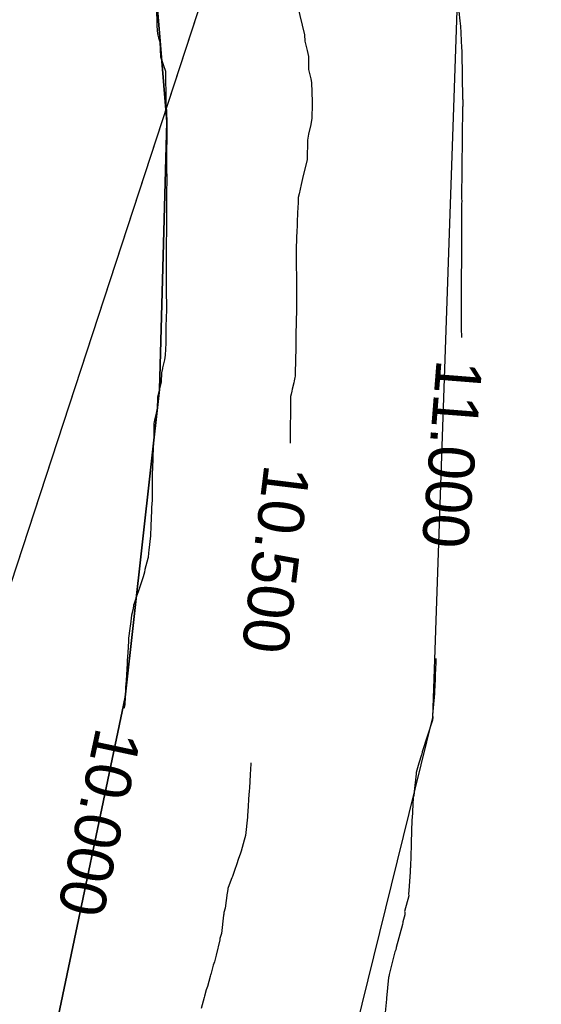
# Model space of a CAD drawing. Extents: x 158343 to 162498, y 431347 to 434500.
# Tile 98 of 248: x 159526 to 159546, y 433879 to 433918. Entities that reach past the tile are written whole.
import ezdxf

# ---------------------------------------------------------------- set-up
doc = ezdxf.new("R2010")
doc.units = 0
doc.header["$LTSCALE"] = 10
doc.header["$MEASUREMENT"] = 0
for name, color, linetype in [('000_arcering', 8, 'CONTINUOUS'), ('bestaand 010m', 8, 'CONTINUOUS'), ('bestaand 011m', 8, 'CONTINUOUS'), ('bestaand 012m', 8, 'CONTINUOUS'), ('def. con-hoogtelijn (index)', 8, 'CONTINUOUS'), ('nieuw012m', 8, 'CONTINUOUS')]:
    doc.layers.add(name, color=color, linetype=linetype)
doc.styles.add('Style-WORKING', font='WORKING.shx')

# ---------------------------------------------------------------- blocks, each defined once
blk = doc.blocks.new('bestaande hoogtelijnen')
at = {"layer": 'def. con-hoogtelijn (index)'}
for p, q in [((-136.43, -148.348), (-136.42, -148.945)), ((-136.43, -148.348), (-136.42, -148.945)), ((-136.43, -148.348), (-136.42, -148.945)), ((-130.909, -148.231), (-130.638, -149.358)), ((-130.909, -148.231), (-130.638, -149.358)), ((-124.638, -148.09), (-124.559, -148.814)), ((-124.638, -148.09), (-124.559, -148.814)), ((-124.638, -148.09), (-124.559, -148.814)), ((-136.42, -148.945), (-136.414, -149.023)), ((-136.42, -148.945), (-136.414, -149.023)), ((-136.42, -148.945), (-136.414, -149.023)), ((-136.414, -149.023), (-136.397, -149.325)), ((-136.414, -149.023), (-136.397, -149.325)), ((-136.414, -149.023), (-136.397, -149.325)), ((-124.559, -148.814), (-124.551, -148.844)), ((-124.559, -148.814), (-124.551, -148.844)), ((-124.559, -148.814), (-124.551, -148.844)), ((-124.551, -148.844), (-124.545, -148.893)), ((-124.551, -148.844), (-124.545, -148.893)), ((-124.551, -148.844), (-124.545, -148.893)), ((-124.545, -148.893), (-124.542, -148.931)), ((-124.545, -148.893), (-124.542, -148.931)), ((-124.545, -148.893), (-124.542, -148.931)), ((-124.542, -148.931), (-124.531, -149.012)), ((-124.542, -148.931), (-124.531, -149.012)), ((-124.542, -148.931), (-124.531, -149.012)), ((-124.531, -149.012), (-124.487, -149.873)), ((-124.531, -149.012), (-124.487, -149.873)), ((-124.531, -149.012), (-124.487, -149.873)), ((-136.397, -149.325), (-136.356, -149.484)), ((-136.397, -149.325), (-136.356, -149.484)), ((-136.397, -149.325), (-136.356, -149.484)), ((-136.356, -149.484), (-136.301, -149.633)), ((-136.356, -149.484), (-136.301, -149.633)), ((-136.356, -149.484), (-136.301, -149.633)), ((-130.638, -149.358), (-130.627, -149.608)), ((-130.638, -149.358), (-130.627, -149.608)), ((-136.301, -149.633), (-136.274, -150.23)), ((-136.301, -149.633), (-136.274, -150.23)), ((-136.301, -149.633), (-136.274, -150.23)), ((-130.627, -149.608), (-130.533, -149.981)), ((-130.627, -149.608), (-130.533, -149.981)), ((-124.487, -149.873), (-124.485, -149.881)), ((-124.487, -149.873), (-124.485, -149.881)), ((-124.487, -149.873), (-124.485, -149.881)), ((-124.485, -149.881), (-124.477, -149.981)), ((-124.485, -149.881), (-124.477, -149.981)), ((-124.485, -149.881), (-124.477, -149.981)), ((-136.274, -150.23), (-136.172, -150.531)), ((-136.274, -150.23), (-136.172, -150.531)), ((-136.274, -150.23), (-136.172, -150.531)), ((-130.533, -149.981), (-130.485, -150.216)), ((-130.533, -149.981), (-130.485, -150.216)), ((-130.485, -150.216), (-130.478, -150.718)), ((-130.485, -150.216), (-130.478, -150.718)), ((-124.477, -149.991), (-124.478, -150.073)), ((-124.477, -149.991), (-124.478, -150.073)), ((-124.477, -149.991), (-124.478, -150.073)), ((-124.478, -150.073), (-124.445, -151.873)), ((-124.478, -150.073), (-124.445, -151.873)), ((-124.478, -150.073), (-124.445, -151.873)), ((-124.477, -149.981), (-124.477, -149.991)), ((-124.477, -149.981), (-124.477, -149.991)), ((-124.477, -149.981), (-124.477, -149.991)), ((-136.172, -150.531), (-136.083, -150.786)), ((-136.172, -150.531), (-136.083, -150.786)), ((-136.172, -150.531), (-136.083, -150.786)), ((-136.083, -150.786), (-136.067, -151.986)), ((-136.083, -150.786), (-136.067, -151.986)), ((-136.083, -150.786), (-136.067, -151.986)), ((-130.478, -150.718), (-130.391, -151.086)), ((-130.478, -150.718), (-130.391, -151.086)), ((-130.391, -151.086), (-130.359, -151.233)), ((-130.391, -151.086), (-130.359, -151.233)), ((-130.359, -151.233), (-130.332, -151.983)), ((-130.359, -151.233), (-130.332, -151.983)), ((-136.067, -151.986), (-136.061, -152.038)), ((-136.067, -151.986), (-136.061, -152.038)), ((-136.067, -151.986), (-136.061, -152.038)), ((-136.061, -152.038), (-136.041, -152.356)), ((-136.061, -152.038), (-136.041, -152.356)), ((-136.061, -152.038), (-136.041, -152.356)), ((-130.336, -152.075), (-130.353, -152.624)), ((-130.336, -152.075), (-130.353, -152.624)), ((-130.332, -151.983), (-130.336, -152.075)), ((-130.332, -151.983), (-130.336, -152.075)), ((-124.445, -152.181), (-124.485, -155.78)), ((-124.445, -152.181), (-124.485, -155.78)), ((-124.445, -152.181), (-124.485, -155.78)), ((-124.445, -151.873), (-124.445, -151.881)), ((-124.445, -151.873), (-124.445, -151.881)), ((-124.445, -151.873), (-124.445, -151.881)), ((-124.445, -151.881), (-124.444, -151.89)), ((-124.445, -151.881), (-124.444, -151.89)), ((-124.445, -151.881), (-124.444, -151.89)), ((-124.444, -152.172), (-124.445, -152.181)), ((-124.444, -152.172), (-124.445, -152.181)), ((-124.444, -152.172), (-124.445, -152.181)), ((-124.444, -151.89), (-124.437, -151.964)), ((-124.444, -151.89), (-124.437, -151.964)), ((-124.444, -151.89), (-124.437, -151.964)), ((-124.436, -152.098), (-124.444, -152.172)), ((-124.436, -152.098), (-124.444, -152.172)), ((-124.436, -152.098), (-124.444, -152.172)), ((-124.437, -151.964), (-124.435, -151.981)), ((-124.437, -151.964), (-124.435, -151.981)), ((-124.437, -151.964), (-124.435, -151.981)), ((-124.435, -152.081), (-124.436, -152.098)), ((-124.435, -152.081), (-124.436, -152.098)), ((-124.435, -152.081), (-124.436, -152.098)), ((-124.435, -151.981), (-124.435, -152.081)), ((-124.435, -151.981), (-124.435, -152.081)), ((-124.435, -151.981), (-124.435, -152.081)), ((-136.041, -152.356), (-136.038, -152.388)), ((-136.041, -152.356), (-136.038, -152.388)), ((-136.041, -152.356), (-136.038, -152.388)), ((-136.038, -152.388), (-136.037, -152.417)), ((-136.038, -152.388), (-136.037, -152.417)), ((-136.038, -152.388), (-136.037, -152.417)), ((-136.037, -152.417), (-136.028, -152.771)), ((-136.037, -152.417), (-136.028, -152.771)), ((-136.037, -152.417), (-136.028, -152.771)), ((-136.028, -152.771), (-136.04, -154.576)), ((-136.028, -152.771), (-136.04, -154.576)), ((-136.028, -152.771), (-136.04, -154.576)), ((-130.389, -152.878), (-130.475, -153.252)), ((-130.389, -152.878), (-130.475, -153.252)), ((-130.353, -152.624), (-130.389, -152.878)), ((-130.353, -152.624), (-130.389, -152.878)), ((-130.475, -153.252), (-130.523, -153.483)), ((-130.475, -153.252), (-130.523, -153.483)), ((-130.523, -153.483), (-130.528, -154.238)), ((-130.523, -153.483), (-130.528, -154.238)), ((-130.528, -154.238), (-130.71, -154.988)), ((-130.528, -154.238), (-130.71, -154.988)), ((-136.04, -154.576), (-136.039, -154.596)), ((-136.04, -154.576), (-136.039, -154.596)), ((-136.04, -154.576), (-136.039, -154.596)), ((-136.039, -154.596), (-136.028, -154.998)), ((-136.039, -154.596), (-136.028, -154.998)), ((-136.039, -154.596), (-136.028, -154.998)), ((-136.028, -154.998), (-136.04, -155.579)), ((-136.028, -154.998), (-136.04, -155.579)), ((-136.028, -154.998), (-136.04, -155.579)), ((-130.762, -155.225), (-130.85, -155.589)), ((-130.762, -155.225), (-130.85, -155.589)), ((-130.71, -154.988), (-130.762, -155.225)), ((-130.71, -154.988), (-130.762, -155.225)), ((-136.04, -155.579), (-136.038, -156.383)), ((-136.04, -155.579), (-136.038, -156.383)), ((-136.04, -155.579), (-136.038, -156.383)), ((-130.85, -155.589), (-130.883, -155.738)), ((-130.85, -155.589), (-130.883, -155.738)), ((-130.888, -155.981), (-130.896, -156.089)), ((-130.888, -155.981), (-130.896, -156.089)), ((-130.883, -155.738), (-130.888, -155.981)), ((-130.883, -155.738), (-130.888, -155.981)), ((-124.484, -155.991), (-124.495, -156.878)), ((-124.484, -155.991), (-124.495, -156.878)), ((-124.484, -155.991), (-124.495, -156.878)), ((-124.485, -155.78), (-124.485, -155.788)), ((-124.485, -155.78), (-124.485, -155.788)), ((-124.485, -155.78), (-124.485, -155.788)), ((-124.485, -155.788), (-124.482, -155.868)), ((-124.485, -155.788), (-124.482, -155.868)), ((-124.485, -155.788), (-124.482, -155.868)), ((-124.482, -155.891), (-124.485, -155.97)), ((-124.482, -155.891), (-124.485, -155.97)), ((-124.482, -155.891), (-124.485, -155.97)), ((-124.485, -155.97), (-124.485, -155.98)), ((-124.485, -155.97), (-124.485, -155.98)), ((-124.485, -155.97), (-124.485, -155.98)), ((-124.485, -155.98), (-124.485, -155.981)), ((-124.485, -155.98), (-124.485, -155.981)), ((-124.485, -155.98), (-124.485, -155.981)), ((-124.485, -155.981), (-124.484, -155.991)), ((-124.485, -155.981), (-124.484, -155.991)), ((-124.485, -155.981), (-124.484, -155.991)), ((-124.482, -155.868), (-124.482, -155.88)), ((-124.482, -155.868), (-124.482, -155.88)), ((-124.482, -155.868), (-124.482, -155.88)), ((-124.482, -155.88), (-124.482, -155.891)), ((-124.482, -155.88), (-124.482, -155.891)), ((-124.482, -155.88), (-124.482, -155.891)), ((-136.038, -156.383), (-136.038, -156.981)), ((-136.038, -156.383), (-136.038, -156.981)), ((-136.038, -156.383), (-136.038, -156.981)), ((-130.896, -156.089), (-130.927, -156.655)), ((-130.896, -156.089), (-130.927, -156.655)), ((-130.927, -156.655), (-130.928, -156.905)), ((-130.927, -156.655), (-130.928, -156.905)), ((-136.038, -156.981), (-136.053, -157.579)), ((-136.038, -156.981), (-136.053, -157.579)), ((-136.038, -156.981), (-136.053, -157.579)), ((-130.933, -156.981), (-130.958, -157.731)), ((-130.933, -156.981), (-130.958, -157.731)), ((-130.928, -156.905), (-130.933, -156.981)), ((-130.928, -156.905), (-130.933, -156.981)), ((-124.495, -157.171), (-124.508, -159.871)), ((-124.495, -157.171), (-124.508, -159.871)), ((-124.495, -157.171), (-124.508, -159.871)), ((-124.495, -156.878), (-124.487, -156.95)), ((-124.495, -156.878), (-124.487, -156.95)), ((-124.495, -156.878), (-124.487, -156.95)), ((-124.487, -157.1), (-124.495, -157.171)), ((-124.487, -157.1), (-124.495, -157.171)), ((-124.487, -157.1), (-124.495, -157.171)), ((-124.487, -156.95), (-124.487, -156.963)), ((-124.487, -156.95), (-124.487, -156.963)), ((-124.487, -156.95), (-124.487, -156.963)), ((-124.487, -156.963), (-124.485, -156.981)), ((-124.487, -156.963), (-124.485, -156.981)), ((-124.487, -156.963), (-124.485, -156.981)), ((-124.485, -157.081), (-124.487, -157.1)), ((-124.485, -157.081), (-124.487, -157.1)), ((-124.485, -157.081), (-124.487, -157.1)), ((-124.485, -156.981), (-124.485, -157.081)), ((-124.485, -156.981), (-124.485, -157.081)), ((-124.485, -156.981), (-124.485, -157.081)), ((-136.053, -157.579), (-136.058, -157.981)), ((-136.053, -157.579), (-136.058, -157.981)), ((-136.053, -157.579), (-136.058, -157.981)), ((-136.058, -157.981), (-136.058, -158.383)), ((-136.058, -157.981), (-136.058, -158.383)), ((-136.058, -157.981), (-136.058, -158.383)), ((-130.958, -157.731), (-130.965, -157.981)), ((-130.958, -157.731), (-130.965, -157.981)), ((-130.965, -157.981), (-130.964, -158.027)), ((-130.965, -157.981), (-130.964, -158.027)), ((-136.058, -158.383), (-136.057, -159.024)), ((-136.058, -158.383), (-136.057, -159.024)), ((-136.058, -158.383), (-136.057, -159.024)), ((-130.964, -158.027), (-130.964, -158.295)), ((-130.964, -158.027), (-130.964, -158.295)), ((-130.964, -158.295), (-130.95, -158.94)), ((-130.964, -158.295), (-130.95, -158.94)), ((-136.057, -159.024), (-136.052, -159.426)), ((-136.057, -159.024), (-136.052, -159.426)), ((-136.057, -159.024), (-136.052, -159.426)), ((-130.95, -158.94), (-130.95, -158.999)), ((-130.95, -158.94), (-130.95, -158.999)), ((-130.95, -158.999), (-130.945, -159.231)), ((-130.95, -158.999), (-130.945, -159.231)), ((-136.052, -159.426), (-136.041, -159.981)), ((-136.052, -159.426), (-136.041, -159.981)), ((-136.052, -159.426), (-136.041, -159.981)), ((-130.945, -159.231), (-130.946, -159.981)), ((-130.945, -159.231), (-130.946, -159.981)), ((-124.508, -159.871), (-124.509, -159.881)), ((-124.508, -159.871), (-124.509, -159.881)), ((-124.508, -159.871), (-124.509, -159.881)), ((-124.509, -159.881), (-124.509, -159.891)), ((-124.509, -159.881), (-124.509, -159.891)), ((-124.509, -159.881), (-124.509, -159.891)), ((-124.509, -159.891), (-124.506, -159.969)), ((-124.509, -159.891), (-124.506, -159.969)), ((-124.509, -159.891), (-124.506, -159.969)), ((-136.041, -159.981), (-136.059, -160.58)), ((-136.041, -159.981), (-136.059, -160.58)), ((-136.041, -159.981), (-136.059, -160.58)), ((-130.946, -159.981), (-130.967, -160.731)), ((-130.946, -159.981), (-130.967, -160.731)), ((-124.506, -159.993), (-124.509, -160.072)), ((-124.506, -159.993), (-124.509, -160.072)), ((-124.506, -159.993), (-124.509, -160.072)), ((-124.509, -160.072), (-124.498, -160.972)), ((-124.509, -160.072), (-124.498, -160.972)), ((-124.509, -160.072), (-124.498, -160.972)), ((-124.506, -159.969), (-124.506, -159.981)), ((-124.506, -159.969), (-124.506, -159.981)), ((-124.506, -159.969), (-124.506, -159.981)), ((-124.506, -159.981), (-124.506, -159.993)), ((-124.506, -159.981), (-124.506, -159.993)), ((-124.506, -159.981), (-124.506, -159.993)), ((-136.063, -160.633), (-136.07, -161.437)), ((-136.063, -160.633), (-136.07, -161.437)), ((-136.063, -160.633), (-136.07, -161.437)), ((-136.059, -160.58), (-136.063, -160.633)), ((-136.059, -160.58), (-136.063, -160.633)), ((-136.059, -160.58), (-136.063, -160.633)), ((-130.974, -160.981), (-130.976, -161.004)), ((-130.974, -160.981), (-130.976, -161.004)), ((-130.976, -161.004), (-130.976, -161.754)), ((-130.976, -161.004), (-130.976, -161.754)), ((-130.967, -160.731), (-130.974, -160.981)), ((-130.967, -160.731), (-130.974, -160.981)), ((-124.498, -160.972), (-124.498, -160.981)), ((-124.498, -160.972), (-124.498, -160.981)), ((-124.498, -160.972), (-124.498, -160.981)), ((-124.498, -160.981), (-124.498, -160.991)), ((-124.498, -160.981), (-124.498, -160.991)), ((-124.498, -160.981), (-124.498, -160.991)), ((-124.498, -160.991), (-124.489, -161.063)), ((-124.498, -160.991), (-124.489, -161.063)), ((-124.498, -160.991), (-124.489, -161.063)), ((-124.489, -161.063), (-124.488, -161.081)), ((-124.489, -161.063), (-124.488, -161.081)), ((-124.489, -161.063), (-124.488, -161.081)), ((-124.488, -161.081), (-124.488, -161.181)), ((-124.488, -161.081), (-124.488, -161.181)), ((-124.488, -161.081), (-124.488, -161.181)), ((-136.07, -161.437), (-136.094, -161.903)), ((-136.07, -161.437), (-136.094, -161.903)), ((-136.07, -161.437), (-136.094, -161.903)), ((-124.489, -161.2), (-124.491, -161.213)), ((-124.489, -161.2), (-124.491, -161.213)), ((-124.489, -161.2), (-124.491, -161.213)), ((-124.488, -161.181), (-124.489, -161.2)), ((-124.488, -161.181), (-124.489, -161.2)), ((-124.488, -161.181), (-124.489, -161.2)), ((-130.976, -161.754), (-130.987, -161.949)), ((-130.976, -161.754), (-130.987, -161.949)), ((-136.123, -162.088), (-136.193, -162.402)), ((-136.123, -162.088), (-136.193, -162.402)), ((-136.123, -162.088), (-136.193, -162.402)), ((-136.094, -161.903), (-136.123, -162.088)), ((-136.094, -161.903), (-136.123, -162.088)), ((-136.094, -161.903), (-136.123, -162.088)), ((-130.989, -161.981), (-131.004, -162.731)), ((-130.989, -161.981), (-131.004, -162.731)), ((-130.987, -161.949), (-130.989, -161.981)), ((-130.987, -161.949), (-130.989, -161.981)), ((-136.231, -162.597), (-136.249, -162.947)), ((-136.231, -162.597), (-136.249, -162.947)), ((-136.231, -162.597), (-136.249, -162.947)), ((-136.194, -162.419), (-136.231, -162.597)), ((-136.194, -162.419), (-136.231, -162.597)), ((-136.194, -162.419), (-136.231, -162.597)), ((-136.193, -162.402), (-136.194, -162.419)), ((-136.193, -162.402), (-136.194, -162.419)), ((-136.193, -162.402), (-136.194, -162.419)), ((-136.249, -162.947), (-136.392, -163.545)), ((-136.249, -162.947), (-136.392, -163.545)), ((-136.249, -162.947), (-136.392, -163.545)), ((-131.059, -162.981), (-131.119, -163.231)), ((-131.059, -162.981), (-131.119, -163.231)), ((-131.043, -162.907), (-131.059, -162.981)), ((-131.043, -162.907), (-131.059, -162.981)), ((-131.014, -162.776), (-131.043, -162.907)), ((-131.014, -162.776), (-131.043, -162.907)), ((-131.004, -162.731), (-131.014, -162.776)), ((-131.004, -162.731), (-131.014, -162.776)), ((-131.137, -163.314), (-131.164, -163.427)), ((-131.137, -163.314), (-131.164, -163.427)), ((-131.119, -163.231), (-131.137, -163.314)), ((-131.119, -163.231), (-131.137, -163.314)), ((-136.394, -163.58), (-136.4, -163.981)), ((-136.394, -163.58), (-136.4, -163.981)), ((-136.394, -163.58), (-136.4, -163.981)), ((-136.392, -163.545), (-136.394, -163.58)), ((-136.392, -163.545), (-136.394, -163.58)), ((-136.392, -163.545), (-136.394, -163.58)), ((-131.18, -163.521), (-131.198, -165.352)), ((-131.18, -163.521), (-131.198, -165.352)), ((-131.164, -163.427), (-131.18, -163.521)), ((-131.164, -163.427), (-131.18, -163.521)), ((-136.443, -164.178), (-136.509, -164.449)), ((-136.443, -164.178), (-136.509, -164.449)), ((-136.443, -164.178), (-136.509, -164.449)), ((-136.4, -163.981), (-136.443, -164.178)), ((-136.4, -163.981), (-136.443, -164.178)), ((-136.4, -163.981), (-136.443, -164.178)), ((-136.509, -164.449), (-136.539, -164.58)), ((-136.509, -164.449), (-136.539, -164.58)), ((-136.509, -164.449), (-136.539, -164.58)), ((-136.539, -164.58), (-136.529, -164.981)), ((-136.539, -164.58), (-136.529, -164.981)), ((-136.539, -164.58), (-136.529, -164.981)), ((-136.536, -165.109), (-136.559, -165.543)), ((-136.536, -165.109), (-136.559, -165.543)), ((-136.536, -165.109), (-136.559, -165.543)), ((-136.535, -165.076), (-136.536, -165.109)), ((-136.535, -165.076), (-136.536, -165.109)), ((-136.535, -165.076), (-136.536, -165.109)), ((-136.529, -164.981), (-136.535, -165.076)), ((-136.529, -164.981), (-136.535, -165.076)), ((-136.529, -164.981), (-136.535, -165.076)), ((-136.559, -165.543), (-136.569, -165.867)), ((-136.559, -165.543), (-136.569, -165.867)), ((-136.559, -165.543), (-136.569, -165.867)), ((-136.575, -165.981), (-136.6, -166.58)), ((-136.575, -165.981), (-136.6, -166.58)), ((-136.575, -165.981), (-136.6, -166.58)), ((-136.574, -165.938), (-136.575, -165.981)), ((-136.574, -165.938), (-136.575, -165.981)), ((-136.574, -165.938), (-136.575, -165.981)), ((-136.569, -165.867), (-136.574, -165.938)), ((-136.569, -165.867), (-136.574, -165.938)), ((-136.569, -165.867), (-136.574, -165.938)), ((-136.6, -166.58), (-136.598, -166.981)), ((-136.6, -166.58), (-136.598, -166.981)), ((-136.6, -166.58), (-136.598, -166.981)), ((-136.598, -167.022), (-136.601, -167.068)), ((-136.598, -167.022), (-136.601, -167.068)), ((-136.598, -167.022), (-136.601, -167.068)), ((-136.601, -167.068), (-136.599, -167.583)), ((-136.601, -167.068), (-136.599, -167.583)), ((-136.601, -167.068), (-136.599, -167.583)), ((-136.598, -166.981), (-136.598, -167.022)), ((-136.598, -166.981), (-136.598, -167.022)), ((-136.598, -166.981), (-136.598, -167.022)), ((-136.599, -167.583), (-136.622, -167.869)), ((-136.599, -167.583), (-136.622, -167.869)), ((-136.599, -167.583), (-136.622, -167.869)), ((-136.627, -167.981), (-136.652, -168.58)), ((-136.627, -167.981), (-136.652, -168.58)), ((-136.627, -167.981), (-136.652, -168.58)), ((-136.622, -167.912), (-136.627, -167.981)), ((-136.622, -167.912), (-136.627, -167.981)), ((-136.622, -167.912), (-136.627, -167.981)), ((-136.622, -167.869), (-136.622, -167.912)), ((-136.622, -167.869), (-136.622, -167.912)), ((-136.622, -167.869), (-136.622, -167.912)), ((-136.652, -168.58), (-136.672, -168.981)), ((-136.652, -168.58), (-136.672, -168.981)), ((-136.652, -168.58), (-136.672, -168.981)), ((-136.672, -168.981), (-136.737, -169.533)), ((-136.672, -168.981), (-136.737, -169.533)), ((-136.672, -168.981), (-136.737, -169.533)), ((-136.737, -169.533), (-136.746, -169.636)), ((-136.737, -169.533), (-136.746, -169.636)), ((-136.737, -169.533), (-136.746, -169.636)), ((-136.764, -169.868), (-136.888, -170.288)), ((-136.764, -169.868), (-136.888, -170.288)), ((-136.764, -169.868), (-136.888, -170.288)), ((-136.756, -169.82), (-136.764, -169.868)), ((-136.756, -169.82), (-136.764, -169.868)), ((-136.756, -169.82), (-136.764, -169.868)), ((-136.746, -169.636), (-136.756, -169.82)), ((-136.746, -169.636), (-136.756, -169.82)), ((-136.746, -169.636), (-136.756, -169.82)), ((-136.888, -170.288), (-136.897, -170.402)), ((-136.888, -170.288), (-136.897, -170.402)), ((-136.888, -170.288), (-136.897, -170.402)), ((-136.953, -170.581), (-137.044, -170.855)), ((-136.953, -170.581), (-137.044, -170.855)), ((-136.953, -170.581), (-137.044, -170.855)), ((-136.897, -170.402), (-136.953, -170.581)), ((-136.897, -170.402), (-136.953, -170.581)), ((-136.897, -170.402), (-136.953, -170.581)), ((-137.073, -170.935), (-137.142, -171.128)), ((-137.073, -170.935), (-137.142, -171.128)), ((-137.073, -170.935), (-137.142, -171.128)), ((-137.044, -170.855), (-137.073, -170.935)), ((-137.044, -170.855), (-137.073, -170.935)), ((-137.044, -170.855), (-137.073, -170.935)), ((-137.232, -171.384), (-137.295, -171.581)), ((-137.232, -171.384), (-137.295, -171.581)), ((-137.232, -171.384), (-137.295, -171.581)), ((-137.228, -171.372), (-137.232, -171.384)), ((-137.228, -171.372), (-137.232, -171.384)), ((-137.228, -171.372), (-137.232, -171.384)), ((-137.142, -171.128), (-137.228, -171.372)), ((-137.142, -171.128), (-137.228, -171.372)), ((-137.142, -171.128), (-137.228, -171.372)), ((-137.346, -171.829), (-137.415, -172.083)), ((-137.346, -171.829), (-137.415, -172.083)), ((-137.346, -171.829), (-137.415, -172.083)), ((-137.328, -171.688), (-137.346, -171.829)), ((-137.328, -171.688), (-137.346, -171.829)), ((-137.328, -171.688), (-137.346, -171.829)), ((-137.295, -171.581), (-137.328, -171.688)), ((-137.295, -171.581), (-137.328, -171.688)), ((-137.295, -171.581), (-137.328, -171.688)), ((-137.415, -172.083), (-137.447, -172.434)), ((-137.415, -172.083), (-137.447, -172.434)), ((-137.415, -172.083), (-137.447, -172.434)), ((-137.475, -172.605), (-137.521, -172.981)), ((-137.475, -172.605), (-137.521, -172.981)), ((-137.475, -172.605), (-137.521, -172.981)), ((-137.462, -172.496), (-137.475, -172.605)), ((-137.462, -172.496), (-137.475, -172.605)), ((-137.462, -172.496), (-137.475, -172.605)), ((-137.447, -172.434), (-137.462, -172.496)), ((-137.447, -172.434), (-137.462, -172.496)), ((-137.447, -172.434), (-137.462, -172.496)), ((-137.521, -172.981), (-137.527, -173.07)), ((-137.521, -172.981), (-137.527, -173.07)), ((-137.521, -172.981), (-137.527, -173.07)), ((-137.529, -173.094), (-137.555, -173.542)), ((-137.529, -173.094), (-137.555, -173.542)), ((-137.529, -173.094), (-137.555, -173.542)), ((-137.527, -173.07), (-137.529, -173.094)), ((-137.527, -173.07), (-137.529, -173.094)), ((-137.527, -173.07), (-137.529, -173.094)), ((-137.555, -173.542), (-137.575, -173.873)), ((-137.555, -173.542), (-137.575, -173.873)), ((-137.555, -173.542), (-137.575, -173.873)), ((-125.491, -173.774), (-125.498, -173.959)), ((-125.491, -173.774), (-125.498, -173.959)), ((-125.491, -173.774), (-125.498, -173.959)), ((-137.584, -173.972), (-137.625, -174.635)), ((-137.584, -173.972), (-137.625, -174.635)), ((-137.584, -173.972), (-137.625, -174.635)), ((-137.579, -173.918), (-137.584, -173.972)), ((-137.579, -173.918), (-137.584, -173.972)), ((-137.579, -173.918), (-137.584, -173.972)), ((-137.575, -173.873), (-137.579, -173.918)), ((-137.575, -173.873), (-137.579, -173.918)), ((-137.575, -173.873), (-137.579, -173.918)), ((-125.504, -174.093), (-125.537, -174.91)), ((-125.504, -174.093), (-125.537, -174.91)), ((-125.504, -174.093), (-125.537, -174.91)), ((-125.501, -174.022), (-125.504, -174.093)), ((-125.501, -174.022), (-125.504, -174.093)), ((-125.501, -174.022), (-125.504, -174.093)), ((-125.499, -173.975), (-125.501, -174.022)), ((-125.499, -173.975), (-125.501, -174.022)), ((-125.499, -173.975), (-125.501, -174.022)), ((-125.498, -173.959), (-125.499, -173.975)), ((-125.498, -173.959), (-125.499, -173.975)), ((-125.498, -173.959), (-125.499, -173.975)), ((-137.644, -174.93), (-137.651, -175.002)), ((-137.644, -174.93), (-137.651, -175.002)), ((-137.644, -174.93), (-137.651, -175.002)), ((-137.643, -174.909), (-137.644, -174.93)), ((-137.643, -174.909), (-137.644, -174.93)), ((-137.643, -174.909), (-137.644, -174.93)), ((-137.625, -174.635), (-137.643, -174.909)), ((-137.625, -174.635), (-137.643, -174.909)), ((-137.625, -174.635), (-137.643, -174.909)), ((-125.537, -174.923), (-125.541, -174.981)), ((-125.537, -174.923), (-125.541, -174.981)), ((-125.537, -174.923), (-125.541, -174.981)), ((-125.537, -174.91), (-125.537, -174.923)), ((-125.537, -174.91), (-125.537, -174.923)), ((-125.537, -174.91), (-125.537, -174.923)), ((-137.651, -175.002), (-137.668, -175.577)), ((-137.651, -175.002), (-137.668, -175.577)), ((-137.651, -175.002), (-137.668, -175.577)), ((-125.551, -175.152), (-125.608, -175.854)), ((-125.551, -175.152), (-125.608, -175.854)), ((-125.551, -175.152), (-125.608, -175.854)), ((-125.549, -175.051), (-125.551, -175.152)), ((-125.549, -175.051), (-125.551, -175.152)), ((-125.549, -175.051), (-125.551, -175.152)), ((-125.541, -174.981), (-125.549, -175.051)), ((-125.541, -174.981), (-125.549, -175.051)), ((-125.541, -174.981), (-125.549, -175.051)), ((-137.669, -175.585), (-137.713, -175.728)), ((-137.669, -175.585), (-137.713, -175.728)), ((-137.669, -175.585), (-137.713, -175.728)), ((-137.668, -175.577), (-137.669, -175.585)), ((-137.668, -175.577), (-137.669, -175.585)), ((-137.668, -175.577), (-137.669, -175.585)), ((-125.608, -175.861), (-125.624, -175.988)), ((-125.608, -175.861), (-125.624, -175.988)), ((-125.608, -175.861), (-125.624, -175.988)), ((-125.624, -175.988), (-125.618, -176.074)), ((-125.624, -175.988), (-125.618, -176.074)), ((-125.624, -175.988), (-125.618, -176.074)), ((-125.617, -176.092), (-125.621, -176.185)), ((-125.617, -176.092), (-125.621, -176.185)), ((-125.617, -176.092), (-125.621, -176.185)), ((-125.618, -176.074), (-125.617, -176.092)), ((-125.618, -176.074), (-125.617, -176.092)), ((-125.618, -176.074), (-125.617, -176.092)), ((-125.608, -175.854), (-125.608, -175.861)), ((-125.608, -175.854), (-125.608, -175.861)), ((-125.608, -175.854), (-125.608, -175.861)), ((-125.622, -176.191), (-126.033, -177.432)), ((-125.622, -176.191), (-126.033, -177.432)), ((-125.622, -176.191), (-126.033, -177.432)), ((-125.621, -176.185), (-125.622, -176.191)), ((-125.621, -176.185), (-125.622, -176.191)), ((-125.621, -176.185), (-125.622, -176.191)), ((-126.05, -177.553), (-126.166, -177.879)), ((-126.05, -177.553), (-126.166, -177.879)), ((-126.05, -177.553), (-126.166, -177.879)), ((-126.042, -177.518), (-126.05, -177.553)), ((-126.042, -177.518), (-126.05, -177.553)), ((-126.042, -177.518), (-126.05, -177.553)), ((-126.033, -177.432), (-126.042, -177.518)), ((-126.033, -177.432), (-126.042, -177.518)), ((-126.033, -177.432), (-126.042, -177.518)), ((-132.738, -177.9), (-132.761, -178.311)), ((-132.738, -177.9), (-132.761, -178.311)), ((-132.734, -177.858), (-132.738, -177.9)), ((-132.734, -177.858), (-132.738, -177.9)), ((-126.166, -177.879), (-126.261, -178.238)), ((-126.166, -177.879), (-126.261, -178.238)), ((-126.166, -177.879), (-126.261, -178.238)), ((-132.761, -178.311), (-132.794, -178.857)), ((-132.761, -178.311), (-132.794, -178.857)), ((-126.271, -178.287), (-126.337, -178.986)), ((-126.271, -178.287), (-126.337, -178.986)), ((-126.271, -178.287), (-126.337, -178.986)), ((-126.261, -178.238), (-126.271, -178.287)), ((-126.261, -178.238), (-126.271, -178.287)), ((-126.261, -178.238), (-126.271, -178.287)), ((-132.814, -179.093), (-132.85, -179.769)), ((-132.814, -179.093), (-132.85, -179.769)), ((-132.81, -179.06), (-132.814, -179.093)), ((-132.81, -179.06), (-132.814, -179.093)), ((-132.808, -179.032), (-132.81, -179.06)), ((-132.808, -179.032), (-132.81, -179.06)), ((-132.803, -178.954), (-132.808, -179.032)), ((-132.803, -178.954), (-132.808, -179.032)), ((-132.794, -178.857), (-132.803, -178.954)), ((-132.794, -178.857), (-132.803, -178.954)), ((-126.371, -179.184), (-126.383, -179.213)), ((-126.371, -179.184), (-126.383, -179.213)), ((-126.371, -179.184), (-126.383, -179.213)), ((-126.358, -179.139), (-126.371, -179.184)), ((-126.358, -179.139), (-126.371, -179.184)), ((-126.358, -179.139), (-126.371, -179.184)), ((-126.346, -179.02), (-126.358, -179.139)), ((-126.346, -179.02), (-126.358, -179.139)), ((-126.346, -179.02), (-126.358, -179.139)), ((-126.337, -178.986), (-126.346, -179.02)), ((-126.337, -178.986), (-126.346, -179.02)), ((-126.337, -178.986), (-126.346, -179.02)), ((-126.383, -179.213), (-126.418, -180.036)), ((-126.383, -179.213), (-126.418, -180.036)), ((-126.383, -179.213), (-126.418, -180.036)), ((-132.869, -179.981), (-132.95, -180.706)), ((-132.869, -179.981), (-132.95, -180.706)), ((-132.864, -179.937), (-132.869, -179.981)), ((-132.864, -179.937), (-132.869, -179.981)), ((-132.862, -179.906), (-132.864, -179.937)), ((-132.862, -179.906), (-132.864, -179.937)), ((-132.85, -179.769), (-132.862, -179.906)), ((-132.85, -179.769), (-132.862, -179.906)), ((-126.431, -180.103), (-126.456, -180.973)), ((-126.431, -180.103), (-126.456, -180.973)), ((-126.431, -180.103), (-126.456, -180.973)), ((-126.429, -180.068), (-126.431, -180.103)), ((-126.429, -180.068), (-126.431, -180.103)), ((-126.429, -180.068), (-126.431, -180.103)), ((-126.418, -180.036), (-126.429, -180.068)), ((-126.418, -180.036), (-126.429, -180.068)), ((-126.418, -180.036), (-126.429, -180.068)), ((-132.95, -180.706), (-132.995, -180.883)), ((-132.95, -180.706), (-132.995, -180.883)), ((-132.995, -180.883), (-133.122, -181.317)), ((-132.995, -180.883), (-133.122, -181.317)), ((-126.457, -181.081), (-126.492, -181.922)), ((-126.457, -181.081), (-126.492, -181.922)), ((-126.457, -181.081), (-126.492, -181.922)), ((-126.457, -180.999), (-126.458, -181.009)), ((-126.457, -180.999), (-126.458, -181.009)), ((-126.457, -180.999), (-126.458, -181.009)), ((-126.458, -181.009), (-126.457, -181.081)), ((-126.458, -181.009), (-126.457, -181.081)), ((-126.458, -181.009), (-126.457, -181.081)), ((-126.456, -180.973), (-126.457, -180.99)), ((-126.456, -180.973), (-126.457, -180.99)), ((-126.456, -180.973), (-126.457, -180.99)), ((-126.457, -180.99), (-126.457, -180.999)), ((-126.457, -180.99), (-126.457, -180.999)), ((-126.457, -180.99), (-126.457, -180.999)), ((-133.148, -181.391), (-133.228, -181.64)), ((-133.148, -181.391), (-133.228, -181.64)), ((-133.122, -181.317), (-133.148, -181.391)), ((-133.122, -181.317), (-133.148, -181.391)), ((-133.274, -181.774), (-133.388, -182.116)), ((-133.274, -181.774), (-133.388, -182.116)), ((-133.244, -181.684), (-133.274, -181.774)), ((-133.244, -181.684), (-133.274, -181.774)), ((-133.228, -181.64), (-133.244, -181.684)), ((-133.228, -181.64), (-133.244, -181.684)), ((-133.388, -182.116), (-133.46, -182.304)), ((-133.388, -182.116), (-133.46, -182.304)), ((-126.5, -182.13), (-126.551, -182.87)), ((-126.5, -182.13), (-126.551, -182.87)), ((-126.5, -182.13), (-126.551, -182.87)), ((-126.499, -182.047), (-126.5, -182.13)), ((-126.499, -182.047), (-126.5, -182.13)), ((-126.499, -182.047), (-126.5, -182.13)), ((-126.495, -181.995), (-126.499, -182.047)), ((-126.495, -181.995), (-126.499, -182.047)), ((-126.495, -181.995), (-126.499, -182.047)), ((-126.492, -181.951), (-126.495, -181.995)), ((-126.492, -181.951), (-126.495, -181.995)), ((-126.492, -181.951), (-126.495, -181.995)), ((-126.492, -181.922), (-126.492, -181.937)), ((-126.492, -181.922), (-126.492, -181.937)), ((-126.492, -181.922), (-126.492, -181.937)), ((-126.492, -181.937), (-126.492, -181.951)), ((-126.492, -181.937), (-126.492, -181.951)), ((-126.492, -181.937), (-126.492, -181.951)), ((-133.58, -182.636), (-133.632, -182.777)), ((-133.58, -182.636), (-133.632, -182.777)), ((-133.484, -182.367), (-133.58, -182.636)), ((-133.484, -182.367), (-133.58, -182.636)), ((-133.46, -182.304), (-133.484, -182.367)), ((-133.46, -182.304), (-133.484, -182.367)), ((-133.665, -182.952), (-133.738, -183.552)), ((-133.665, -182.952), (-133.738, -183.552)), ((-133.654, -182.919), (-133.665, -182.952)), ((-133.654, -182.919), (-133.665, -182.952)), ((-133.632, -182.777), (-133.654, -182.919)), ((-133.632, -182.777), (-133.654, -182.919)), ((-126.551, -182.88), (-126.561, -182.981)), ((-126.551, -182.88), (-126.561, -182.981)), ((-126.551, -182.88), (-126.561, -182.981)), ((-126.561, -182.981), (-126.56, -182.991)), ((-126.561, -182.981), (-126.56, -182.991)), ((-126.561, -182.981), (-126.56, -182.991)), ((-126.56, -182.991), (-126.548, -183.071)), ((-126.56, -182.991), (-126.548, -183.071)), ((-126.56, -182.991), (-126.548, -183.071)), ((-126.551, -182.87), (-126.551, -182.88)), ((-126.551, -182.87), (-126.551, -182.88)), ((-126.551, -182.87), (-126.551, -182.88)), ((-126.548, -183.071), (-126.715, -183.685)), ((-126.548, -183.071), (-126.715, -183.685)), ((-126.548, -183.071), (-126.715, -183.685)), ((-133.806, -183.824), (-133.881, -184.541)), ((-133.806, -183.824), (-133.881, -184.541)), ((-133.801, -183.78), (-133.806, -183.824)), ((-133.801, -183.78), (-133.806, -183.824)), ((-133.792, -183.721), (-133.801, -183.78)), ((-133.792, -183.721), (-133.801, -183.78)), ((-133.738, -183.552), (-133.792, -183.721)), ((-133.738, -183.552), (-133.792, -183.721)), ((-126.71, -183.812), (-126.782, -184.09)), ((-126.71, -183.812), (-126.782, -184.09)), ((-126.71, -183.812), (-126.782, -184.09)), ((-126.715, -183.685), (-126.713, -183.703)), ((-126.715, -183.685), (-126.713, -183.703)), ((-126.715, -183.685), (-126.713, -183.703)), ((-126.713, -183.703), (-126.71, -183.812)), ((-126.713, -183.703), (-126.71, -183.812)), ((-126.713, -183.703), (-126.71, -183.812)), ((-126.794, -184.191), (-127.044, -185.082)), ((-126.794, -184.191), (-127.044, -185.082)), ((-126.794, -184.191), (-127.044, -185.082)), ((-126.783, -184.105), (-126.794, -184.191)), ((-126.783, -184.105), (-126.794, -184.191)), ((-126.783, -184.105), (-126.794, -184.191)), ((-126.782, -184.09), (-126.783, -184.105)), ((-126.782, -184.09), (-126.783, -184.105)), ((-126.782, -184.09), (-126.783, -184.105)), ((-133.881, -184.541), (-133.948, -184.739)), ((-133.881, -184.541), (-133.948, -184.739)), ((-133.955, -184.783), (-134.094, -185.388)), ((-133.955, -184.783), (-134.094, -185.388)), ((-133.948, -184.739), (-133.955, -184.783)), ((-133.948, -184.739), (-133.955, -184.783)), ((-127.094, -185.255), (-127.317, -186.144)), ((-127.094, -185.255), (-127.317, -186.144)), ((-127.094, -185.255), (-127.317, -186.144)), ((-127.076, -185.202), (-127.094, -185.255)), ((-127.076, -185.202), (-127.094, -185.255)), ((-127.076, -185.202), (-127.094, -185.255)), ((-127.067, -185.174), (-127.076, -185.202)), ((-127.067, -185.174), (-127.076, -185.202)), ((-127.067, -185.174), (-127.076, -185.202)), ((-127.045, -185.093), (-127.067, -185.174)), ((-127.045, -185.093), (-127.067, -185.174)), ((-127.045, -185.093), (-127.067, -185.174)), ((-127.044, -185.082), (-127.045, -185.093)), ((-127.044, -185.082), (-127.045, -185.093)), ((-127.044, -185.082), (-127.045, -185.093)), ((-134.164, -185.649), (-134.214, -185.78)), ((-134.164, -185.649), (-134.214, -185.78)), ((-134.114, -185.445), (-134.164, -185.649)), ((-134.114, -185.445), (-134.164, -185.649)), ((-134.094, -185.388), (-134.114, -185.445)), ((-134.094, -185.388), (-134.114, -185.445)), ((-134.31, -186.141), (-134.313, -186.151)), ((-134.31, -186.141), (-134.313, -186.151)), ((-134.214, -185.78), (-134.31, -186.141)), ((-134.214, -185.78), (-134.31, -186.141)), ((-127.317, -186.144), (-127.324, -186.16)), ((-127.317, -186.144), (-127.324, -186.16)), ((-127.317, -186.144), (-127.324, -186.16)), ((-134.334, -186.229), (-134.439, -186.611)), ((-134.334, -186.229), (-134.439, -186.611)), ((-134.331, -186.221), (-134.334, -186.229)), ((-134.331, -186.221), (-134.334, -186.229)), ((-134.313, -186.151), (-134.331, -186.221)), ((-134.313, -186.151), (-134.331, -186.221)), ((-127.351, -186.265), (-127.428, -187.076)), ((-127.351, -186.265), (-127.428, -187.076)), ((-127.351, -186.265), (-127.428, -187.076)), ((-127.332, -186.22), (-127.351, -186.265)), ((-127.332, -186.22), (-127.351, -186.265)), ((-127.332, -186.22), (-127.351, -186.265)), ((-127.324, -186.16), (-127.332, -186.22)), ((-127.324, -186.16), (-127.332, -186.22)), ((-127.324, -186.16), (-127.332, -186.22)), ((-134.485, -186.744), (-134.547, -186.996)), ((-134.485, -186.744), (-134.547, -186.996)), ((-134.439, -186.611), (-134.485, -186.744)), ((-134.439, -186.611), (-134.485, -186.744)), ((-134.564, -187.042), (-134.684, -187.482)), ((-134.564, -187.042), (-134.684, -187.482)), ((-134.547, -186.996), (-134.564, -187.042)), ((-134.547, -186.996), (-134.564, -187.042)), ((-127.432, -187.114), (-127.502, -187.89)), ((-127.432, -187.114), (-127.502, -187.89)), ((-127.432, -187.114), (-127.502, -187.89)), ((-127.428, -187.076), (-127.432, -187.114)), ((-127.428, -187.076), (-127.432, -187.114)), ((-127.428, -187.076), (-127.432, -187.114))]:
    blk.add_line(p, q, dxfattribs=at)
at = {"layer": 'def. con-hoogtelijn (index)', "style": 'Style-WORKING'}
for s, rotation, p in [('11.000', 265.4499, (-125.46, -162.039)), ('11.000', 265.4499, (-125.46, -162.039)), ('11.000', 265.4499, (-125.46, -162.039)), ('10.500', 262.9988, (-132.201, -166.135)), ('10.500', 262.9988, (-132.201, -166.135)), ('10.000', 257.988, (-138.78, -176.421)), ('10.000', 257.988, (-138.78, -176.421)), ('10.000', 257.988, (-138.78, -176.421))]:
    blk.add_text(s, height=1.8, rotation=rotation, dxfattribs=at).set_placement(p)

msp = doc.modelspace()

# ---------------------------------------------------------------- linework, layer by layer
at = {"layer": 'bestaand 010m'}
msp.add_lwpolyline([(159480.199, 433833.064), (159489.478, 433834.27), (159496.852, 433839.85), (159503.717, 433844.574), (159510.89, 433850.85), (159517.92, 433857.003), (159521.702, 433862.132), (159525.845, 433872.496), (159527.469, 433878.38), (159530.144, 433891.142), (159531.484, 433903.186), (159531.777, 433913.66), (159531.168, 433921.099), (159528.698, 433928.379), (159526.33, 433936.722), (159524.399, 433947.203), (159523.704, 433958.01), (159523.528, 433969.721), (159523.731, 433976.55), (159506.906, 433919.121, -0.499213), (159475.207, 433905.265)], format="xyb", dxfattribs=at)
msp.add_lwpolyline([(159523.731, 433976.55), (159523.528, 433969.721), (159523.704, 433958.01), (159524.399, 433947.203), (159526.33, 433936.722), (159528.698, 433928.379), (159531.168, 433921.099), (159531.777, 433913.66), (159531.484, 433903.186), (159530.144, 433891.142), (159527.469, 433878.38), (159525.845, 433872.496), (159521.702, 433862.132), (159517.92, 433857.003), (159510.89, 433850.85), (159503.717, 433844.574), (159496.852, 433839.85), (159489.478, 433834.27), (159480.199, 433833.064)], dxfattribs=at)
at = {"layer": 'bestaand 011m'}
for points in [[(159484.295, 433814.62), (159490.067, 433817.871), (159494.455, 433821.564), (159499.56, 433826.668), (159504.603, 433832.746), (159510.32, 433839.314), (159515.854, 433846.287), (159521.06, 433850.948), (159525.585, 433855.982), (159536.208, 433866.049), (159542.187, 433890.34), (159543.154, 433918.392), (159539.041, 433936.464), (159539.861, 433967.533), (159544.004, 433985.972), (159516.46, 433901.001, -0.319876), (159484.918, 433889.11)], [(159185.542, 433688.827), (159241.563, 433702.436, 0.067536), (159407.807, 433777.572), (159422.191, 433789.167, -0.055187), (159443.396, 433799.049), (159464.746, 433805.664, 0.041657), (159483.099, 433813.946), (159490.067, 433817.871), (159494.455, 433821.564), (159499.56, 433826.668), (159504.603, 433832.746), (159510.32, 433839.314), (159515.854, 433846.287), (159521.06, 433850.948), (159525.585, 433855.982), (159536.208, 433866.049), (159542.187, 433890.34), (159543.154, 433918.392), (159539.041, 433936.464), (159539.861, 433967.533), (159543.947, 433985.716)]]:
    msp.add_lwpolyline(points, format="xyb", dxfattribs=at)
at = {"layer": 'bestaand 012m'}
msp.add_lwpolyline([(159556.16, 433988.792), (159524.067, 433890.726, -0.40747), (159487.618, 433877.272), (159452.634, 433890.202, 0.420917)], format="xyb", dxfattribs=at)
at = {"layer": 'nieuw012m', "flags": 128}
msp.add_lwpolyline([(159558.756, 433996.723), (159524.067, 433890.726, -0.40747), (159487.618, 433877.272), (159452.634, 433890.202, 0.420917), (159438.418, 433883.46), (159428.941, 433855.897, -0.420483), (159357.94, 433822.162), (159313.297, 433838.586, 0.521667), (159301.189, 433830.14), (159301.189, 433799.584, -0.226007), (159285.686, 433761.41), (159138.976, 433668.474, 0.121024)], format="xyb", dxfattribs=at)

# ---------------------------------------------------------------- block references
at = {"layer": '000_arcering'}
msp.add_blockref('bestaande hoogtelijnen', (159667.804, 434066.432), dxfattribs=at)

doc.saveas('drawing.dxf')
